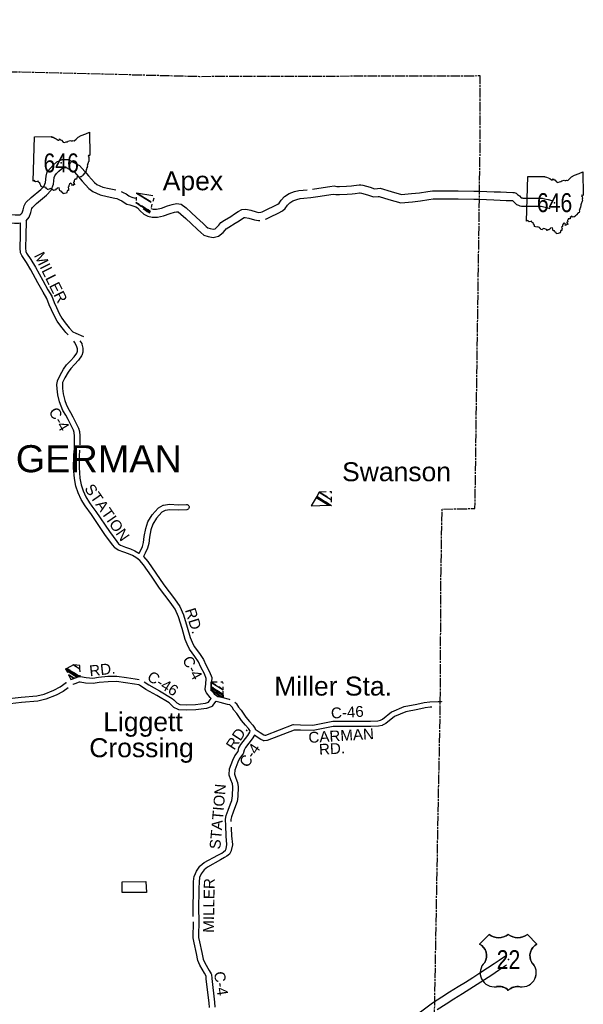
# Model space of a CAD drawing. Header units: feet. Extents: x 2324188 to 2324820, y 186207 to 186678.
# Tile 41 of 41: x 2324680 to 2324761, y 186494 to 186636. Entities that reach past the tile are written whole.
import ezdxf
from ezdxf.enums import TextEntityAlignment as Align

# ---------------------------------------------------------------- set-up
doc = ezdxf.new("R2010")
doc.units = ezdxf.units.FT
doc.header["$MEASUREMENT"] = 0
doc.linetypes.add('CENTERX2', pattern=[4, 2.5, -0.5, 0.5, -0.5])
doc.linetypes.add('CL', pattern=[2, 0.3, -0.15, 1.4, -0.15])
for name, color, linetype in [('61', 7, 'Continuous'), ('62', 7, 'Continuous'), ('COUNTY-RD', 7, 'Continuous'), ('INCORPORATION', 3, 'Continuous'), ('MTEXT', 2, 'Continuous'), ('RD_X_Cells', 7, 'Continuous'), ('RT-MKR', 7, 'Continuous'), ('RW_X_CL', 6, 'CL'), ('SH_Text', 7, 'Continuous'), ('STREET-URBAN', 15, 'Continuous')]:
    doc.layers.add(name, color=color, linetype=linetype)
doc.styles.add('ARIAL', font='arial.ttf')
doc.styles.add('ROAD', font='arial.ttf', dxfattribs={"height": 400})
doc.styles.get("Standard").update_dxf_attribs({"font": 'arial.ttf'})

# ---------------------------------------------------------------- blocks, each defined once
blk = doc.blocks.new('US3')
at = {"layer": '61', "color": 0, "linetype": 'Continuous'}
blk.add_lwpolyline([(-565, 888), (-874, 579), (-874, 579, -0.432186), (-706, -10), (-706, -10, 0.738096), (-328, -790), (-328, -790, -0.260744), (50, -908), (50, -908, -0.243707), (428, -790), (428, -790, 0.738096), (806, -10), (806, -10, -0.432186), (973, 579), (973, 579), (664, 888), (664, 888, -0.346154), (50, 888), (50, 888, -0.346154), (-565, 888)], format="xyb", close=True, dxfattribs=at)
at = {"layer": '61', "color": 0}
blk.add_point((57, 82), dxfattribs=at)
at = {"layer": '62', "color": 0, "linetype": 'Continuous'}
for p, q in [((-565, 888), (-874, 579)), ((973, 579), (664, 888))]:
    blk.add_line(p, q, dxfattribs=at)
for centre, major_axis, start_param, end_param in [((-258, 1278), (0, 497), 2.475104, 3.808081), ((357, 1278), (0, 497), 2.475104, 3.808081), ((-1067, 206), (0, 420), 4.173388, 5.805154), ((1166, 206), (420, 0), 2.048828, 3.680594), ((-397, -341), (453, 0), 2.321367, 4.864724), ((496, -341), (0, 453), 2.989258, 5.532614), ((-245, -1186), (0, 406), 5.470171, 6.49043), ((352, -1213), (0, 430), 6.107976, 7.064164)]:
    blk.add_ellipse(centre, major_axis=major_axis, ratio=1, start_param=start_param, end_param=end_param, dxfattribs=at)
blk = doc.blocks.new('SR3  _')
at = {"layer": '61', "color": 0, "linetype": 'Continuous'}
blk.add_lwpolyline([(-794, 884), (-240, 893), (-249, 876), (-197, 872), (-141, 842), (-94, 823), (-37, 777), (-2, 778), (12, 815), (39, 786), (70, 781), (124, 713), (168, 698), (222, 722), (262, 725), (291, 749), (367, 768), (388, 756), (428, 759), (448, 768), (484, 760), (545, 812), (609, 873), (707, 931), (853, 985), (968, 1034), (985, 294), (985, 294), (968, 283), (941, 288), (924, 267), (946, 233), (956, 196), (947, 156), (956, 122), (950, 94), (933, 67), (927, 40), (913, 12), (914, -3), (901, -16), (903, -62), (896, -88), (899, -110), (877, -115), (882, -134), (868, -148), (871, -172), (855, -188), (870, -219), (858, -229), (848, -266), (820, -274), (763, -343), (744, -369), (721, -376), (709, -403), (681, -403), (640, -421), (613, -389), (566, -428), (560, -472), (501, -471), (503, -494), (490, -500), (478, -523), (485, -563), (457, -573), (460, -596), (478, -610), (486, -655), (456, -646), (432, -683), (407, -674), (415, -643), (373, -605), (333, -635), (312, -684), (312, -717), (282, -737), (301, -783), (298, -815), (299, -845), (261, -844), (239, -926), (239, -926), (174, -942), (129, -951), (114, -914), (81, -895), (61, -857), (15, -852), (4, -800), (-2, -759), (-65, -769), (-82, -795), (-104, -801), (-117, -827), (-148, -829), (-180, -841), (-202, -816), (-255, -791), (-279, -778), (-330, -798), (-340, -822), (-380, -812), (-390, -785), (-414, -777), (-419, -748), (-471, -733), (-511, -739), (-581, -716), (-585, -679), (-609, -633), (-621, -602), (-665, -577), (-674, -540), (-689, -541), (-701, -556), (-751, -563), (-770, -548), (-798, -522), (-834, -543), (-834, -543), (-794, 884)], close=True, dxfattribs=at)
at = {"layer": '61', "color": 0}
blk.add_point((63, 48), dxfattribs=at)
at = {"layer": '62', "color": 0, "linetype": 'Continuous'}
blk.add_line((-834, -543), (-794, 884), dxfattribs=at)
for points in [[(-794, 884), (-240, 893), (-249, 876), (-197, 872), (-141, 842), (-94, 823), (-37, 777), (-2, 778), (12, 815), (39, 786), (70, 781), (124, 713), (168, 698), (222, 722), (262, 725), (291, 749), (367, 768), (388, 756), (428, 759), (448, 768), (484, 760), (545, 812), (609, 873), (707, 931), (853, 985), (968, 1034), (985, 294)], [(985, 294), (968, 283), (941, 288), (924, 267), (946, 233), (956, 196), (947, 156), (956, 122), (950, 94), (933, 67), (927, 40), (913, 12), (914, -3), (901, -16), (903, -62), (896, -88), (899, -110), (877, -115), (882, -134), (868, -148), (871, -172), (855, -188), (870, -219), (858, -229), (848, -266), (820, -274), (763, -343), (744, -369), (721, -376), (709, -403), (681, -403), (640, -421), (613, -389), (566, -428), (560, -472), (501, -471), (503, -494), (490, -500), (478, -523), (485, -563), (457, -573), (460, -596), (478, -610), (486, -655), (456, -646), (432, -683), (407, -674), (415, -643), (373, -605), (333, -635), (312, -684), (312, -717), (282, -737), (301, -783), (298, -815), (299, -845), (261, -844), (239, -926)], [(239, -926), (174, -942), (129, -951), (114, -914), (81, -895), (61, -857), (15, -852), (4, -800), (-2, -759), (-65, -769), (-82, -795), (-104, -801), (-117, -827), (-148, -829), (-180, -841), (-202, -816), (-255, -791), (-279, -778), (-330, -798), (-340, -822), (-380, -812), (-390, -785), (-414, -777), (-419, -748), (-471, -733), (-511, -739), (-581, -716), (-585, -679), (-609, -633), (-621, -602), (-665, -577), (-674, -540), (-689, -541), (-701, -556), (-751, -563), (-770, -548), (-798, -522), (-834, -543)]]:
    blk.add_lwpolyline(points, dxfattribs=at)

msp = doc.modelspace()

# ---------------------------------------------------------------- linework, layer by layer
at = {"layer": 'COUNTY-RD'}
for p, q in [((2324687.67, 186574.71), (2324687.68, 186574.91)), ((2324707.2, 186493.37), (2324707.13, 186494.04))]:
    msp.add_line(p, q, dxfattribs=at)
at = {"layer": 'RD_X_Cells', "color": 2, "linetype": 'Continuous'}
for points in [[(2324679.92, 186608.08), (2324680.11, 186608.3), (2324680.29, 186608.73), (2324680.43, 186609.3), (2324680.66, 186609.78), (2324681.42, 186610.52), (2324682.84, 186611.69), (2324683.31, 186612.2), (2324683.51, 186612.7), (2324683.59, 186613.59), (2324683.76, 186614.23), (2324684.2, 186614.75), (2324684.59, 186615.17), (2324685.15, 186615.65), (2324685.91, 186616.02), (2324686.78, 186616), (2324688.41, 186615.12), (2324689.17, 186614.27), (2324689.69, 186613.67), (2324690.57, 186612.66), (2324690.93, 186612.39), (2324691.76, 186612.02), (2324692.68, 186611.82), (2324693.65, 186611.61)], [(2324680.68, 186607.16), (2324681.12, 186607.69), (2324681.4, 186608.35), (2324681.54, 186608.9), (2324681.63, 186609.08), (2324682.2, 186609.65), (2324683.64, 186610.83), (2324684.32, 186611.56), (2324684.66, 186612.43), (2324684.75, 186613.39), (2324684.83, 186613.67), (2324685.08, 186613.97), (2324685.41, 186614.32), (2324685.8, 186614.66), (2324686.17, 186614.84), (2324686.47, 186614.83), (2324687.67, 186614.18), (2324688.29, 186613.49), (2324688.81, 186612.9), (2324689.76, 186611.8), (2324690.32, 186611.37), (2324691.4, 186610.9), (2324692.43, 186610.68), (2324693.51, 186610.44), (2324693.83, 186610.35), (2324694.21, 186610.16), (2324694.55, 186610.02), (2324694.88, 186609.77), (2324695.27, 186609.55), (2324695.67, 186609.44), (2324696.13, 186609.32), (2324696.55, 186609.17), (2324696.77, 186609), (2324697.19, 186608.59), (2324697.72, 186608.12), (2324698.29, 186607.81), (2324698.93, 186607.67), (2324699.68, 186607.68), (2324700.55, 186607.86), (2324701.51, 186608.18), (2324702.13, 186608.38), (2324702.45, 186608.46), (2324702.65, 186608.42), (2324703.06, 186608.12), (2324703.77, 186607.46), (2324704.55, 186606.77), (2324705.47, 186605.9), (2324705.94, 186605.43), (2324706.38, 186605.09), (2324707.02, 186604.87), (2324707.73, 186604.75), (2324708.51, 186604.9), (2324709.19, 186605.45), (2324709.44, 186605.79), (2324709.63, 186605.99), (2324709.98, 186606.22), (2324710.91, 186606.78), (2324711.48, 186607.16), (2324711.95, 186607.48), (2324712.2, 186607.62), (2324712.37, 186607.63), (2324712.88, 186607.52), (2324713.69, 186607.27), (2324714.26, 186607.17), (2324714.45, 186607.2)], [(2324722.1, 186611.74), (2324723.02, 186611.87), (2324724.6, 186612.12), (2324725.23, 186612.18), (2324725.59, 186612.12), (2324725.67, 186612.11), (2324725.99, 186612.11), (2324727.02, 186612.16), (2324727.73, 186612.2), (2324728.08, 186612.25), (2324728.85, 186612.36), (2324729.06, 186612.34), (2324729.38, 186612.32), (2324730.41, 186612.03), (2324731.06, 186611.79), (2324731.47, 186611.83), (2324731.86, 186611.85), (2324733.47, 186611.37), (2324734.96, 186610.94), (2324736.41, 186611.08), (2324737.56, 186611.2), (2324738.74, 186611.37), (2324739.41, 186611.48), (2324739.82, 186611.5)], [(2324694.43, 186611.36), (2324694.7, 186611.23), (2324695.14, 186611.04), (2324695.52, 186610.75), (2324695.72, 186610.65), (2324695.98, 186610.57), (2324696.48, 186610.44)], [(2324698.7, 186608.92), (2324699.05, 186608.85), (2324699.56, 186608.85), (2324700.24, 186608.99), (2324701.14, 186609.29), (2324701.81, 186609.51), (2324702.41, 186609.66), (2324703.12, 186609.53), (2324703.81, 186609.02), (2324704.56, 186608.33), (2324705.34, 186607.64), (2324706.29, 186606.74), (2324706.72, 186606.31), (2324706.94, 186606.14), (2324707.31, 186606.01), (2324707.72, 186605.94), (2324708, 186606), (2324708.33, 186606.27), (2324708.53, 186606.53), (2324708.86, 186606.9), (2324709.35, 186607.22), (2324710.28, 186607.77), (2324710.82, 186608.13), (2324711.33, 186608.48), (2324711.87, 186608.78), (2324712.46, 186608.81), (2324713.17, 186608.66), (2324713.96, 186608.42), (2324714.29, 186608.36), (2324714.62, 186608.4), (2324714.8, 186608.45), (2324714.99, 186608.52), (2324715.5, 186608.78), (2324716.61, 186609.3), (2324717.08, 186609.56), (2324717.25, 186609.71), (2324717.57, 186610.15), (2324718.05, 186610.64), (2324718.73, 186611.09), (2324719.47, 186611.36), (2324720.12, 186611.51), (2324720.72, 186611.58), (2324721.32, 186611.64)], [(2324715.31, 186607.39), (2324715.46, 186607.45), (2324716.02, 186607.72), (2324717.14, 186608.26), (2324717.76, 186608.59), (2324718.12, 186608.91), (2324718.47, 186609.39), (2324718.8, 186609.73), (2324719.26, 186610.03), (2324719.81, 186610.23), (2324720.32, 186610.35), (2324720.85, 186610.41), (2324721.83, 186610.51), (2324723.2, 186610.71), (2324724.75, 186610.96), (2324725.18, 186611), (2324725.45, 186610.95), (2324725.62, 186610.94), (2324726.01, 186610.93), (2324727.08, 186610.99), (2324727.84, 186611.03), (2324728.24, 186611.09), (2324728.9, 186611.18), (2324728.99, 186611.17), (2324729.17, 186611.16), (2324730.05, 186610.91), (2324730.91, 186610.59), (2324731.56, 186610.66), (2324731.72, 186610.67), (2324733.14, 186610.24), (2324734.86, 186609.75), (2324736.53, 186609.91), (2324737.71, 186610.04), (2324738.92, 186610.21), (2324739.53, 186610.31), (2324739.87, 186610.32)], [(2324739.85, 186611.5), (2324743.15, 186611.48), (2324745.41, 186611.42), (2324746.21, 186611.42)], [(2324746.23, 186611.42), (2324747.29, 186611.4), (2324748.34, 186611.35), (2324749.24, 186611.32), (2324750.13, 186611.27), (2324751.02, 186611.25), (2324751.25, 186611.23), (2324751.5, 186611.15), (2324751.73, 186610.97), (2324751.98, 186610.75), (2324752.26, 186610.49), (2324752.28, 186610.48), (2324752.39, 186610.45), (2324752.5, 186610.42), (2324752.62, 186610.41), (2324752.9, 186610.41), (2324753.52, 186610.42), (2324754.32, 186610.44), (2324754.94, 186610.44), (2324755.28, 186610.41), (2324755.61, 186610.34), (2324756.16, 186610.21), (2324756.66, 186610.08)], [(2324739.84, 186610.32), (2324743.13, 186610.31), (2324745.39, 186610.25), (2324746.21, 186610.25)], [(2324746.2, 186610.25), (2324747.24, 186610.22), (2324748.3, 186610.18), (2324749.19, 186610.15), (2324750.08, 186610.1), (2324750.95, 186610.07), (2324750.97, 186610.07), (2324750.98, 186610.07), (2324751.2, 186609.87), (2324751.58, 186609.51), (2324751.84, 186609.39), (2324752.07, 186609.31), (2324752.31, 186609.25), (2324752.59, 186609.24), (2324752.92, 186609.24), (2324753.54, 186609.25), (2324754.32, 186609.27), (2324754.89, 186609.26), (2324755.12, 186609.25), (2324755.34, 186609.2), (2324755.88, 186609.07), (2324756.37, 186608.94)], [(2324673.76, 186608.27), (2324674.18, 186608.2), (2324675.63, 186608.06), (2324676.94, 186608.15), (2324677.65, 186608.15), (2324679.09, 186607.99), (2324679.61, 186607.99), (2324679.78, 186608.01), (2324679.92, 186608.08)], [(2324672.49, 186607.29), (2324674.02, 186607.03), (2324675.61, 186606.88), (2324676.98, 186606.98), (2324677.59, 186606.97), (2324679.03, 186606.82), (2324679.65, 186606.82), (2324679.89, 186606.84)], [(2324739.41, 186494.03), (2324740.79, 186494.88), (2324741.9, 186495.6), (2324743.14, 186496.37), (2324744.2, 186497.04), (2324745.24, 186497.71), (2324746.29, 186498.39), (2324747.37, 186499.09), (2324748.33, 186499.72), (2324749.06, 186500.21), (2324749.69, 186500.62), (2324750.09, 186500.86)], [(2324740.11, 186493.08), (2324741.41, 186493.89), (2324742.53, 186494.6), (2324743.77, 186495.38), (2324744.83, 186496.05), (2324745.88, 186496.72), (2324746.93, 186497.4), (2324748.01, 186498.1), (2324748.98, 186498.74), (2324749.71, 186499.23), (2324750.13, 186499.51)], [(2324735.1, 186491.68), (2324735.6, 186491.81), (2324737.68, 186492.74), (2324739.41, 186494.03)]]:
    msp.add_lwpolyline(points, dxfattribs=at)
at = {"layer": 'RD_X_Cells'}
for points in [[(2324686.45, 186591.01), (2324686.3, 186591.17), (2324685.71, 186591.92), (2324685.18, 186592.64), (2324684.78, 186593.37), (2324684.35, 186594.26), (2324684.04, 186595.01), (2324683.68, 186595.92), (2324683.16, 186596.8), (2324682.41, 186598.16), (2324681.37, 186600.06), (2324680.74, 186601.13), (2324680.06, 186602.11), (2324679.9, 186602.5), (2324679.88, 186602.57), (2324679.85, 186603.19), (2324679.87, 186605.05), (2324679.89, 186606.84)], [(2324680.68, 186607.16), (2324680.68, 186607.11), (2324680.65, 186605.04), (2324680.63, 186603.21), (2324680.66, 186602.71), (2324680.75, 186602.48), (2324681.4, 186601.55), (2324682.05, 186600.45), (2324683.1, 186598.53), (2324683.84, 186597.18), (2324684.39, 186596.26), (2324684.76, 186595.31), (2324685.07, 186594.58), (2324685.48, 186593.73), (2324685.85, 186593.06), (2324686.33, 186592.39), (2324686.9, 186591.68), (2324687.45, 186591.07), (2324687.89, 186590.89)], [(2324686.75, 186590.67), (2324686.76, 186590.66), (2324686.45, 186591.01)], [(2324687.68, 186574.91), (2324687.7, 186575.99), (2324687.63, 186576.54), (2324687.54, 186576.86), (2324686.77, 186578.41), (2324686.43, 186579.02), (2324686.01, 186579.71), (2324685.74, 186580.33), (2324685.54, 186580.95), (2324685.3, 186581.97), (2324685.19, 186582.83), (2324685.15, 186583.49), (2324685.21, 186583.95), (2324685.22, 186584.01), (2324685.61, 186584.8), (2324686.1, 186585.68), (2324686.54, 186586.29), (2324687.11, 186586.91), (2324687.66, 186587.49), (2324688.03, 186587.99), (2324688.11, 186588.28), (2324688.1, 186588.61), (2324688, 186589.07), (2324687.71, 186589.57), (2324687.57, 186589.73)], [(2324688.48, 186589.79), (2324688.73, 186589.38), (2324688.75, 186589.32), (2324688.88, 186588.7), (2324688.9, 186588.21), (2324688.89, 186588.15), (2324688.75, 186587.67), (2324688.72, 186587.61), (2324688.26, 186586.99), (2324687.68, 186586.38), (2324687.14, 186585.79), (2324686.76, 186585.26), (2324686.3, 186584.43), (2324685.97, 186583.76), (2324685.93, 186583.47), (2324685.97, 186582.91), (2324686.07, 186582.12), (2324686.3, 186581.16), (2324686.48, 186580.6), (2324686.71, 186580.07), (2324687.1, 186579.42), (2324687.46, 186578.77), (2324688.28, 186577.14), (2324688.4, 186576.69), (2324688.48, 186576.03), (2324688.47, 186574.87), (2324688.45, 186574.74)], [(2324687.89, 186590.89), (2324689.01, 186590.42)], [(2324698.43, 186540.04), (2324699.97, 186539.16), (2324701.8, 186538.04), (2324702.04, 186537.84), (2324702.47, 186537.4), (2324702.92, 186537.2), (2324703.9, 186537.13), (2324705.16, 186537.17), (2324706.6, 186537.38), (2324707.06, 186537.53), (2324707.17, 186537.68), (2324707.45, 186538.07), (2324707.31, 186538.19), (2324706.76, 186538.87), (2324706.72, 186538.93), (2324706.59, 186539.34), (2324706.58, 186539.43), (2324706.68, 186540.11), (2324706.74, 186540.95), (2324706.5, 186541.61), (2324705.97, 186542.56), (2324705.62, 186543.33), (2324705.1, 186544.13), (2324704.3, 186545.17), (2324703.97, 186545.89), (2324703.67, 186546.6), (2324703.24, 186548.15), (2324702.7, 186549.86), (2324702.22, 186550.97), (2324701.5, 186551.98), (2324699.96, 186554.01), (2324698.8, 186555.74), (2324697.68, 186557.39), (2324697.14, 186558.01), (2324696.96, 186558.14), (2324696.96, 186558.14), (2324696.93, 186558.16), (2324696.91, 186558.17), (2324696.89, 186558.19), (2324696.88, 186558.2), (2324696.88, 186558.2), (2324696.55, 186558.44), (2324696.07, 186558.72), (2324695.51, 186558.96), (2324694.8, 186559.2), (2324693.99, 186559.52), (2324693.54, 186559.83), (2324693.5, 186559.87), (2324693.18, 186560.26), (2324692.09, 186561.77), (2324690.14, 186564.64), (2324689.21, 186565.9), (2324688.66, 186566.84), (2324688.2, 186567.78), (2324687.87, 186568.74), (2324687.68, 186569.85), (2324687.56, 186571.42), (2324687.59, 186573.1), (2324687.62, 186573.93)], [(2324688.4, 186573.95), (2324688.37, 186573.08), (2324688.34, 186571.44), (2324688.45, 186569.94), (2324688.63, 186568.94), (2324688.93, 186568.08), (2324689.35, 186567.21), (2324689.87, 186566.33), (2324690.2, 186565.88)], [(2324690.2, 186565.88), (2324690.78, 186565.09), (2324692.73, 186562.22), (2324693.8, 186560.74), (2324694.06, 186560.42), (2324694.36, 186560.21), (2324695.07, 186559.94), (2324695.79, 186559.69), (2324696.42, 186559.42), (2324696.98, 186559.09), (2324697.02, 186559.06), (2324697.22, 186559.42), (2324697.52, 186560.05), (2324697.66, 186560.63), (2324697.74, 186561.49), (2324697.99, 186562.66), (2324698.3, 186563.61), (2324698.9, 186564.61), (2324699.79, 186565.58), (2324699.84, 186565.62), (2324700.5, 186566), (2324700.56, 186566.02), (2324701.42, 186566.15), (2324702.73, 186566.08), (2324703.89, 186566.13), (2324703.99, 186566.1), (2324704.08, 186566.05), (2324704.16, 186565.98), (2324704.21, 186565.9), (2324704.24, 186565.8), (2324704.24, 186565.7)], [(2324704.24, 186565.7), (2324704.22, 186565.59), (2324704.17, 186565.5), (2324704.1, 186565.43), (2324704.02, 186565.37), (2324703.92, 186565.34), (2324702.72, 186565.3), (2324701.46, 186565.36), (2324700.79, 186565.26), (2324700.31, 186564.98), (2324699.53, 186564.14), (2324699.02, 186563.28), (2324698.74, 186562.45), (2324698.52, 186561.37), (2324698.43, 186560.49), (2324698.26, 186559.79), (2324697.91, 186559.06), (2324697.66, 186558.61), (2324697.67, 186558.6), (2324698.3, 186557.87), (2324699.45, 186556.17), (2324700.59, 186554.47), (2324702.13, 186552.45), (2324702.9, 186551.35), (2324703.43, 186550.14), (2324703.99, 186548.38), (2324704.41, 186546.86), (2324704.69, 186546.2), (2324704.98, 186545.57), (2324705.74, 186544.58), (2324706.31, 186543.71), (2324706.67, 186542.91), (2324707.22, 186541.93), (2324707.52, 186541.1), (2324707.53, 186541.02), (2324707.46, 186540.03), (2324707.38, 186539.45), (2324707.43, 186539.28), (2324707.87, 186538.74), (2324708.2, 186538.46), (2324708.42, 186538.36), (2324708.94, 186538.22), (2324710.02, 186537.95), (2324710.16, 186537.91)], [(2324687.18, 186540.79), (2324687.47, 186540.91), (2324688.21, 186541.19), (2324688.56, 186541.21), (2324689.36, 186541.07), (2324690.33, 186541), (2324691.15, 186541.13), (2324692.51, 186541.26), (2324693.81, 186541.28), (2324695.19, 186541.09), (2324696.48, 186540.9), (2324697.01, 186540.81)], [(2324677.44, 186537.93), (2324679.97, 186538.25), (2324682.26, 186538.44), (2324683.31, 186538.68), (2324684.69, 186539.24), (2324685.62, 186539.74), (2324686.47, 186540.37), (2324686.5, 186540.4), (2324686.5, 186540.4)], [(2324709.72, 186516.94), (2324709.6, 186518.15), (2324709.54, 186519.72), (2324709.5, 186520.51), (2324709.51, 186520.58), (2324709.51, 186520.58), (2324709.59, 186521.14), (2324709.89, 186521.9), (2324710.25, 186522.8), (2324710.42, 186523.31), (2324710.51, 186523.95), (2324710.55, 186525.26), (2324710.5, 186525.72), (2324710.27, 186526.28), (2324710.05, 186526.98), (2324710.05, 186527.05), (2324710.09, 186527.83), (2324710.1, 186527.89), (2324710.57, 186529.13), (2324710.86, 186529.76), (2324711.32, 186530.36), (2324711.46, 186530.89), (2324711.73, 186531.39), (2324712.72, 186532.68), (2324713.03, 186533.18), (2324713.06, 186533.36), (2324713.05, 186533.4), (2324712.85, 186533.72), (2324712.4, 186534.18), (2324711.81, 186534.87), (2324711.14, 186535.87), (2324710.72, 186536.37), (2324710.48, 186536.8), (2324710.14, 186537.11), (2324709.82, 186537.19), (2324708.75, 186537.47), (2324708.15, 186537.62), (2324708.11, 186537.64), (2324707.8, 186537.23), (2324707.6, 186536.93), (2324707.53, 186536.88), (2324707.46, 186536.83), (2324706.77, 186536.61), (2324705.22, 186536.39), (2324703.89, 186536.35), (2324702.76, 186536.42), (2324702.69, 186536.44), (2324702.04, 186536.73), (2324701.98, 186536.78), (2324701.51, 186537.27), (2324701.35, 186537.4), (2324699.57, 186538.49), (2324698.02, 186539.37), (2324697.07, 186539.97), (2324696.99, 186540.02), (2324696.36, 186540.12), (2324695.08, 186540.31), (2324693.76, 186540.49), (2324692.56, 186540.48), (2324691.25, 186540.35), (2324690.37, 186540.21), (2324689.26, 186540.29), (2324688.52, 186540.43), (2324688.38, 186540.41), (2324687.76, 186540.18), (2324687.47, 186540.07), (2324687.46, 186540.06)], [(2324697.78, 186540.45), (2324698.43, 186540.04)], [(2324686.75, 186539.6), (2324686.05, 186539.07), (2324685.02, 186538.53), (2324683.55, 186537.93), (2324682.39, 186537.66), (2324680.05, 186537.47), (2324677.59, 186537.16), (2324676.93, 186536.98), (2324676.68, 186536.79), (2324676.23, 186536.09), (2324675.76, 186535.54), (2324675.55, 186535.35)], [(2324710.84, 186537.53), (2324710.85, 186537.52), (2324711.08, 186537.32), (2324711.12, 186537.27), (2324711.37, 186536.81), (2324711.77, 186536.34), (2324712.44, 186535.35), (2324712.98, 186534.71), (2324713.46, 186534.21), (2324713.76, 186533.75), (2324713.78, 186533.69), (2324713.8, 186533.62), (2324714.52, 186533.14), (2324715.03, 186532.81), (2324715.19, 186532.73), (2324715.32, 186532.74), (2324719.27, 186534.27), (2324719.35, 186534.28), (2324720.36, 186534.26), (2324722.14, 186534.21), (2324725.01, 186534.77), (2324727.59, 186534.77), (2324730.49, 186534.77), (2324731.53, 186534.83), (2324731.93, 186534.9), (2324732.21, 186535.06), (2324733.5, 186536.1), (2324733.55, 186536.13), (2324735.35, 186536.87), (2324737.17, 186537.25), (2324738.24, 186537.48), (2324739.05, 186537.57), (2324740.23, 186537.62), (2324740.24, 186537.62), (2324740.27, 186537.62), (2324740.5, 186537.63), (2324740.5, 186537.63), (2324740.55, 186537.63), (2324740.59, 186537.64), (2324740.6, 186537.63), (2324740.61, 186537.63), (2324740.65, 186537.62), (2324740.69, 186537.61), (2324740.7, 186537.61), (2324740.71, 186537.61), (2324740.74, 186537.59)], [(2324739.31, 186536.8), (2324739.11, 186536.79), (2324738.37, 186536.7), (2324737.33, 186536.48), (2324735.58, 186536.12), (2324733.93, 186535.44), (2324732.66, 186534.41), (2324732.22, 186534.17), (2324732.16, 186534.14), (2324731.62, 186534.05), (2324730.51, 186533.99), (2324727.59, 186533.99), (2324725.09, 186533.98), (2324722.2, 186533.42), (2324720.34, 186533.48), (2324719.45, 186533.49), (2324715.52, 186531.98), (2324715.47, 186531.96), (2324715.09, 186531.94), (2324715.02, 186531.95), (2324714.95, 186531.97), (2324714.64, 186532.14), (2324714.09, 186532.48), (2324713.69, 186532.76), (2324713.36, 186532.23), (2324712.39, 186530.96), (2324712.19, 186530.6), (2324712.05, 186530.04)], [(2324712.05, 186530.04), (2324712.01, 186529.98), (2324711.54, 186529.35), (2324711.3, 186528.83), (2324710.86, 186527.7), (2324710.83, 186527.11), (2324711.01, 186526.55), (2324711.26, 186525.92), (2324711.34, 186525.29), (2324711.29, 186523.88), (2324711.19, 186523.14), (2324710.98, 186522.53), (2324710.62, 186521.61), (2324710.36, 186520.94), (2324710.3, 186520.56), (2324710.3, 186520.56), (2324710.29, 186520.5), (2324710.28, 186520.47), (2324710.29, 186520.26), (2324710.29, 186520.26)], [(2324710.34, 186519.31), (2324710.38, 186518.2), (2324710.51, 186516.93), (2324710.51, 186516.87), (2324710.35, 186516.05), (2324710.33, 186516), (2324710.12, 186515.61), (2324710.07, 186515.55), (2324709.69, 186515.24), (2324709.37, 186515.03), (2324708.78, 186514.72), (2324706.89, 186513.67), (2324706.42, 186513.29), (2324706.01, 186512.68), (2324705.75, 186512.17), (2324705.69, 186511.55), (2324705.66, 186510.59), (2324705.63, 186507.37), (2324705.65, 186506.2), (2324705.65, 186506.19), (2324705.65, 186506.19), (2324705.66, 186506.19), (2324705.65, 186506.14), (2324705.66, 186506.1), (2324705.65, 186506.1), (2324705.65, 186506.09), (2324705.65, 186506.09), (2324705.63, 186503.5), (2324705.74, 186502.85), (2324706.09, 186501.32), (2324706.28, 186500.36), (2324706.51, 186499.81), (2324707.14, 186498.7), (2324707.45, 186498.21), (2324707.48, 186498.12), (2324707.52, 186497.53), (2324707.91, 186494.13), (2324707.98, 186493.39)], [(2324710.34, 186519.45), (2324710.33, 186519.45), (2324710.34, 186519.31)], [(2324704.86, 186506.53), (2324704.84, 186507.37), (2324704.88, 186510.61), (2324704.91, 186511.6), (2324704.99, 186512.36), (2324705.01, 186512.42), (2324705.33, 186513.07), (2324705.82, 186513.8), (2324705.86, 186513.85), (2324706.45, 186514.32), (2324708.41, 186515.41), (2324708.97, 186515.7), (2324709.22, 186515.88), (2324709.49, 186516.09), (2324709.6, 186516.29), (2324709.72, 186516.94)], [(2324707.13, 186494.04), (2324706.74, 186497.45), (2324706.71, 186497.91), (2324706.47, 186498.3), (2324705.8, 186499.47), (2324705.53, 186500.13), (2324705.32, 186501.15), (2324704.97, 186502.69), (2324704.84, 186503.43), (2324704.87, 186505.75)]]:
    msp.add_lwpolyline(points, dxfattribs=at)
at = {"layer": 'RW_X_CL', "flags": 128}
msp.add_lwpolyline([(2324734.27, 186251.26), (2324735.25, 186292.81), (2324735.92, 186314.92), (2324735.92, 186314.92), (2324736.62, 186358.08), (2324737.04, 186377.42), (2324737.04, 186377.42), (2324738.64, 186440.24), (2324738.64, 186440.24), (2324739.16, 186461.11), (2324740.28, 186523.46), (2324740.28, 186523.46), (2324740.54, 186535.27), (2324740.66, 186556.26), (2324740.81, 186565.43), (2324745.57, 186565.53), (2324745.62, 186568.9), (2324745.62, 186568.9), (2324746.32, 186618.29), (2324746.3, 186628.09), (2324746.3, 186628.09), (2324705.76, 186627.99), (2324680.08, 186628.63), (2324663.15, 186628.79), (2324663.15, 186628.79), (2324658.12, 186628.87), (2324643.83, 186628.96), (2324611.73, 186629.3), (2324599.91, 186629.42), (2324591.61, 186629.73), (2324583.71, 186629.97), (2324573.78, 186630.23), (2324554.93, 186630.48), (2324533.91, 186630.81), (2324524.96, 186630.99), (2324498.31, 186631.6), (2324498.31, 186631.6), (2324490.5, 186631.82), (2324490.48, 186634.09), (2324485.54, 186634.19), (2324485.54, 186634.19), (2324463.45, 186634.71), (2324448.66, 186634.9), (2324420.26, 186635.45), (2324402.63, 186635.81), (2324393.32, 186636), (2324386.19, 186636.03), (2324377.73, 186636.08), (2324368.03, 186636.23), (2324367.89, 186633.68), (2324365.78, 186633.66), (2324346.5, 186634.47), (2324325.6, 186634.91), (2324305.5, 186635.3)], dxfattribs=at)
at = {"layer": 'STREET-URBAN'}
msp.add_lwpolyline([(2324698.09, 186510.01), (2324694.6, 186510), (2324694.6, 186510.86), (2324694.59, 186511.55), (2324698, 186511.58), (2324698.08, 186510.01)], dxfattribs=at)

# ---------------------------------------------------------------- block references
at = {"layer": 'RT-MKR', "color": 7, "xscale": 0.004501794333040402, "yscale": 0.004501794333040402, "zscale": 0.00391459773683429}
for p in [(2324685.48, 186615.31), (2324756.79, 186609.55)]:
    msp.add_blockref('SR3  _', p, dxfattribs=at)
at = {"layer": 'RT-MKR', "xscale": 0.004501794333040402, "yscale": 0.004501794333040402, "zscale": 0.00391459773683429}
msp.add_blockref('US3', (2324750.15, 186499.92), dxfattribs=at)

# ---------------------------------------------------------------- texts
at = {"layer": 'MTEXT'}
for s, height, p in [('Apex', 2.74, (2324700.44, 186611.56)), ('Swanson', 2.74, (2324726.36, 186569.48)), ('Miller Sta.', 2.7402, (2324716.56, 186538.47)), ('Liggett', 2.74, (2324691.84, 186533.32)), ('Crossing', 2.74, (2324689.82, 186529.56))]:
    msp.add_text(s, height=height, dxfattribs=at).set_placement(p)
at = {"layer": 'RD_X_Cells', "style": 'ROAD'}
for s, rotation, p in [('MILLER', 296.5652, (2324681.8, 186602.14)), ('C-4', 300.9643, (2324683.89, 186579.56)), ('STATION', 304.8752, (2324689.05, 186568.4)), ('RD.', 287.4179, (2324703.63, 186550.85)), ('C-4', 298.2171, (2324703.21, 186543.67)), ('RD.', 6.5197, (2324689.92, 186541.25)), ('C-46', 328.2762, (2324698.04, 186540.8)), ('C-46', 3.4337, (2324724.8, 186535.14)), ('RD.', 56.5929, (2324710.77, 186530.47)), ('CARMAN', 3.4337, (2324721.54, 186531.62)), ('C-4', 56.5929, (2324712.69, 186527.94)), ('RD.', 3.4337, (2324723.07, 186529.89)), ('STATION', 84.9576, (2324708.75, 186516.18)), ('MILLER', 89.0531, (2324707.83, 186504.15)), ('C-4', 278.6155, (2324707.83, 186498.45))]:
    msp.add_text(s, height=1.566, rotation=rotation, dxfattribs=at).set_placement(p)
at = {"layer": 'RT-MKR', "style": 'ARIAL', "width": 0.8}
for p in [(2324685.76, 186615.52), (2324757.07, 186609.77)]:
    msp.add_text('646', height=2.74, dxfattribs=at).set_placement(p, align=Align.MIDDLE_CENTER)
msp.add_text('22', height=2.74, dxfattribs=at).set_placement((2324750.41, 186500.29), align=Align.MIDDLE)
at = {"layer": 'SH_Text', "insert": (2324679.2, 186574.69), "char_height": 3.915, "attachment_point": 1}
msp.add_mtext_dynamic_manual_height_columns('GERMAN', width=20.8663, gutter_width=0.00274, heights=[7.6], dxfattribs=at)

# ---------------------------------------------------------------- meshes
at = {"layer": 'INCORPORATION', "linetype": 'CENTERX2'}
mesh = msp.add_polyface(dxfattribs=at)
corners = [(2324698.17, 186608.5), (2324697.88, 186608.73), (2324698.46, 186608.37), (2324697.8, 186608.8), (2324698.59, 186608.31), (2324696.95, 186609.53), (2324698.64, 186608.48), (2324696.57, 186609.78), (2324696.85, 186609.61), (2324698.64, 186608.5), (2324696.57, 186609.78), (2324696.79, 186609.66), (2324698.64, 186608.51), (2324696.57, 186609.79), (2324698.98, 186609.72), (2324696.66, 186611.16), (2324699.26, 186610.71)]
mesh.append_faces([[corners[k] for k in face] for face in [(0, 0, 2, 1), (1, 2, 4, 3), (3, 4, 6, 5), (5, 6, 9, 8), (7, 10, 11, 13), (8, 9, 12, 11), (13, 12, 14, 15), (15, 14, 16, 16)]], dxfattribs={"vtx0": -1, "vtx2": -1})
mesh = msp.add_polyface(dxfattribs=at)
corners = [(2324721.89, 186565.9), (2324721.89, 186565.9), (2324722.62, 186567.13), (2324724.43, 186566.01), (2324722.68, 186567.23), (2324724.63, 186566.03), (2324722.7, 186567.27), (2324724.82, 186565.96), (2324723.07, 186567.89), (2324724.83, 186566.8), (2324724.85, 186567.96)]
mesh.append_faces([[corners[k] for k in face] for face in [(0, 1, 3, 2), (2, 3, 5, 4), (4, 5, 7, 6), (6, 7, 9, 8), (8, 9, 10, 10)]], dxfattribs={"vtx0": -1, "vtx2": -1})
mesh = msp.add_polyface(dxfattribs=at)
corners = [(2324687.18, 186540.79), (2324687.18, 186540.79), (2324686.84, 186541.46), (2324687.61, 186540.98), (2324686.53, 186542.09), (2324688.06, 186541.14), (2324686.4, 186542.31), (2324688.2, 186541.19), (2324686.44, 186542.33), (2324688.25, 186541.21), (2324686.49, 186542.36), (2324688.33, 186541.22), (2324686.58, 186542.41), (2324688.52, 186541.21), (2324687.52, 186542.92), (2324688.48, 186542.32), (2324688.46, 186542.84)]
mesh.append_faces([[corners[k] for k in face] for face in [(0, 1, 3, 2), (2, 3, 5, 4), (4, 5, 7, 6), (6, 7, 9, 8), (8, 9, 11, 10), (10, 11, 13, 12), (12, 13, 15, 14), (14, 15, 16, 16)]], dxfattribs={"vtx0": -1, "vtx2": -1})
mesh = msp.add_polyface(dxfattribs=at)
corners = [(2324708.2, 186538.46), (2324708.2, 186538.46), (2324707.41, 186539.25), (2324709.07, 186538.23), (2324707.38, 186539.32), (2324709.2, 186538.19), (2324707.37, 186539.35), (2324709.2, 186538.21), (2324707.37, 186539.59), (2324709.2, 186538.46), (2324707.41, 186539.78), (2324709.19, 186538.68), (2324707.41, 186540.41), (2324709.18, 186539.32), (2324709.15, 186540.41)]
mesh.append_faces([[corners[k] for k in face] for face in [(0, 1, 3, 2), (2, 3, 5, 4), (4, 5, 7, 6), (6, 7, 9, 8), (8, 9, 11, 10), (10, 11, 13, 12), (12, 13, 14, 14)]], dxfattribs={"vtx0": -1, "vtx2": -1})

doc.saveas('drawing.dxf')
